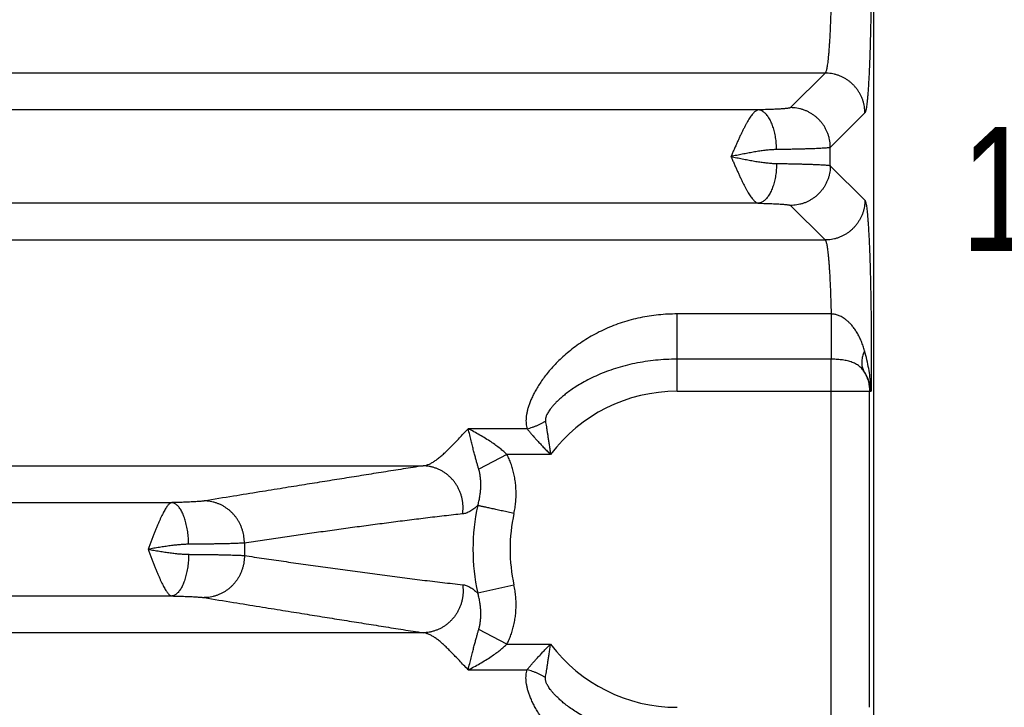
# Model space of a CAD drawing. Header units: inches. Extents: x 0 to 34, y 0 to 22.
# Tile 10 of 93: x 6.8 to 7.8, y 5.9 to 6.6. Entities that reach past the tile are written whole.
import ezdxf

# ---------------------------------------------------------------- set-up
doc = ezdxf.new("R2010")
doc.units = ezdxf.units.IN
doc.header["$LTSCALE"] = 1.87
doc.header["$MEASUREMENT"] = 0
doc.layers.get('0').update_dxf_attribs({"linetype": 'CONTINUOUS'})
doc.layers.add('DIMENSIONS', color=7, linetype='CONTINUOUS')
doc.styles.get("Standard").update_dxf_attribs({"font": 'txt', "width": 0.8})
doc.dimstyles.new('DIMSTYLE_1', dxfattribs={"dimtxt": 0.125, "dimasz": 0.18, "dimexe": 0.18, "dimexo": 0.0625, "dimgap": 0.09, "dimtad": 0, "dimtih": 1, "dimtoh": 1, "dimdec": 3, "dimzin": 4, "dimdsep": 46, "dimtxsty": 'STANDARD', "dimblk": '_FILLED', "dimblk1": '_FILLED', "dimblk2": '_FILLED', "dimcen": 0.09, "dimadec": 0, "dimazin": 0, "dimtp": 0.01, "dimtm": 0.01, "dimtfac": 1, "dimtdec": 3, "dimtofl": 0, "dimtmove": 0, "dimatfit": 3, "dimldrblk": '_FILLED', "dimfxl": 1, "dimtolj": 1, "dimtzin": 4, "dimarcsym": 0})

# ---------------------------------------------------------------- blocks, each defined once
blk = doc.blocks.new('_FILLED')
at = {"color": 0, "linetype": 'BYBLOCK'}
blk.add_solid([(0, 0), (-1, 0.1736), (-1, -0.1736)], dxfattribs=at)
blk = doc.blocks.new('*D2')
at = {"layer": 'DIMENSIONS', "color": 2, "linetype": 'CONTINUOUS'}
for p, q in [((7.62798, 9.07965), (9.32504, 9.07965)), ((9.20004, 9.07965), (9.20004, 7.76211)), ((9.20004, 5.52965), (9.20004, 7.51211)), ((7.72837, 5.52965), (9.32504, 5.52965))]:
    blk.add_line(p, q, dxfattribs=at)
at = {"layer": 'DIMENSIONS', "color": 2, "linetype": 'CONTINUOUS', "xscale": 0.18, "yscale": 0.18, "zscale": 0.18}
for p, rotation in [((9.20004, 9.07965), 90), ((9.20004, 5.52965), 270)]:
    blk.add_blockref('_FILLED', p, dxfattribs=dict(at, rotation=rotation))
at = {"layer": 'DIMENSIONS', "color": 2, "linetype": 'CONTINUOUS', "width": 0.8}
for s, p in [('[', (9.16254, 7.57461)), (']', (9.76254, 7.57461)), ('3.550', (8.53754, 7.57461)), ('90.17', (9.26254, 7.57461))]:
    blk.add_text(s, height=0.125, dxfattribs=at).set_placement(p)
blk = doc.blocks.new('*D3')
at = {"layer": 'DIMENSIONS', "color": 2, "linetype": 'CONTINUOUS'}
for p, q in [((6.21403, 7.26465), (8.57504, 7.26465)), ((8.45004, 7.26465), (8.45004, 6.56699)), ((8.45004, 5.52965), (8.45004, 6.31699)), ((7.72946, 5.52965), (8.57504, 5.52965))]:
    blk.add_line(p, q, dxfattribs=at)
at = {"layer": 'DIMENSIONS', "color": 2, "linetype": 'CONTINUOUS', "xscale": 0.18, "yscale": 0.18, "zscale": 0.18}
for p, rotation in [((8.45004, 7.26465), 90), ((8.45004, 5.52965), 270)]:
    blk.add_blockref('_FILLED', p, dxfattribs=dict(at, rotation=rotation))
at = {"layer": 'DIMENSIONS', "color": 2, "linetype": 'CONTINUOUS', "width": 0.8}
for s, p in [('[', (8.41254, 6.37949)), (']', (9.01254, 6.37949)), ('1.735', (7.78754, 6.37949)), ('44.07', (8.51254, 6.37949))]:
    blk.add_text(s, height=0.125, dxfattribs=at).set_placement(p)

msp = doc.modelspace()

# ---------------------------------------------------------------- linework, layer by layer
at = {"color": 7, "linetype": 'CONTINUOUS'}
for p, q in [((7.69998, 5.62955), (7.69998, 8.91219)), ((7.6509, 6.55856), (4.28005, 6.55856)), ((7.6509, 6.55856), (7.61616, 6.52382)), ((7.58378, 6.52161), (4.34717, 6.52161)), ((7.69086, 6.5186), (7.65612, 6.48386)), ((7.65612, 6.46544), (7.65612, 6.48386)), ((7.65612, 6.46544), (7.69086, 6.4307)), ((7.58378, 6.42769), (4.34718, 6.42769)), ((7.61616, 6.42547), (7.6509, 6.39074)), ((4.28005, 6.39074), (7.6509, 6.39074)), ((7.65691, 6.31634), (7.50198, 6.31634)), ((7.50198, 6.23857), (7.50198, 6.31634)), ((7.65696, 6.2708), (7.50198, 6.2708)), ((7.65696, 5.88849), (7.65696, 6.2708)), ((7.50198, 6.23857), (7.69707, 6.23857)), ((7.6955, 5.92073), (7.6955, 6.23857)), ((7.35113, 6.20086), (7.29195, 6.20086)), ((7.33094, 6.17497), (7.30261, 6.16029)), ((7.37483, 6.17497), (7.33094, 6.17497)), ((4.68436, 6.16356), (7.24659, 6.16356)), ((4.93696, 6.12661), (6.99399, 6.12661)), ((7.33799, 6.04362), (7.30159, 6.03563)), ((4.93696, 6.03269), (6.99399, 6.03269)), ((7.24659, 5.99574), (4.68436, 5.99574)), ((7.33094, 5.98433), (7.30261, 5.999)), ((7.33094, 5.98433), (7.37483, 5.98433)), ((7.29195, 5.95844), (7.35113, 5.95844))]:
    msp.add_line(p, q, dxfattribs=at)
for radius, start, end in [(0.15892, 90, 143.14108), (0.20516, 167.61048, 192.39033), (0.16789, 167.60969, 192.39025), (0.43504, 179.16876, 180.83124), (0.15892, 216.85891, 270)]:
    msp.add_arc((7.50198, 6.07965), radius, start, end, dxfattribs=at)
for points, knots in [([(7.69086, 6.8257), (7.69103, 6.82553), (7.69132, 6.82494), (7.69168, 6.82382), (7.69204, 6.8222), (7.6924, 6.82012), (7.69275, 6.81756), (7.69311, 6.81454), (7.69345, 6.81106), (7.69379, 6.80713), (7.69411, 6.80277), (7.69443, 6.798), (7.69473, 6.79282), (7.69502, 6.78726), (7.6953, 6.78133), (7.69556, 6.77506), (7.6958, 6.76845), (7.69603, 6.76154), (7.69624, 6.75435), (7.69644, 6.74689), (7.69661, 6.7392), (7.69677, 6.73129), (7.6969, 6.72319), (7.69702, 6.71493), (7.69711, 6.70654), (7.69719, 6.69804), (7.69724, 6.68945), (7.69727, 6.68081), (7.69728, 6.67214), (7.69727, 6.66347), (7.69724, 6.65483), (7.69719, 6.64625), (7.69711, 6.63774), (7.69702, 6.62935), (7.6969, 6.62109), (7.69677, 6.613), (7.69661, 6.60509), (7.69644, 6.59739), (7.69624, 6.58994), (7.69603, 6.58274), (7.6958, 6.57583), (7.69556, 6.56923), (7.6953, 6.56295), (7.69502, 6.55703), (7.69473, 6.55147), (7.69443, 6.54629), (7.69411, 6.54152), (7.69379, 6.53716), (7.69345, 6.53324), (7.69311, 6.52976), (7.69275, 6.52674), (7.6924, 6.52418), (7.69204, 6.52209), (7.69168, 6.52048), (7.69132, 6.51936), (7.69103, 6.51877), (7.69086, 6.5186)], [0, 0, 0, 0, 0.002368, 0.006188, 0.011535, 0.018416, 0.026815, 0.036711, 0.048078, 0.060885, 0.07509, 0.090647, 0.107505, 0.125612, 0.144908, 0.165332, 0.186822, 0.209305, 0.23271, 0.256964, 0.28199, 0.307706, 0.334032, 0.360885, 0.38818, 0.415829, 0.443745, 0.471841, 0.500025, 0.52821, 0.556306, 0.584222, 0.611871, 0.639165, 0.666018, 0.692342, 0.718056, 0.74308, 0.767332, 0.790733, 0.813213, 0.8347, 0.855122, 0.874415, 0.892519, 0.909375, 0.924929, 0.939132, 0.951937, 0.963301, 0.973195, 0.981592, 0.988471, 0.993815, 0.997633, 1, 1, 1, 1]), ([(7.6509, 6.78574), (7.65108, 6.78561), (7.6514, 6.78512), (7.65178, 6.78417), (7.65217, 6.7828), (7.65255, 6.78103), (7.65294, 6.77885), (7.65331, 6.77627), (7.65368, 6.77331), (7.65404, 6.76997), (7.65438, 6.76626), (7.65471, 6.76221), (7.65503, 6.75781), (7.65533, 6.7531), (7.65561, 6.74809), (7.65587, 6.74279), (7.65612, 6.73724), (7.65634, 6.73144), (7.65654, 6.72542), (7.65672, 6.7192), (7.65688, 6.71281), (7.65701, 6.70626), (7.65712, 6.69959), (7.65721, 6.69282), (7.65727, 6.68597), (7.65731, 6.67907), (7.65732, 6.67215), (7.65731, 6.66522), (7.65727, 6.65832), (7.65721, 6.65148), (7.65712, 6.6447), (7.65701, 6.63803), (7.65688, 6.63149), (7.65672, 6.6251), (7.65654, 6.61888), (7.65634, 6.61286), (7.65612, 6.60706), (7.65587, 6.6015), (7.65561, 6.59621), (7.65533, 6.5912), (7.65503, 6.58649), (7.65471, 6.58209), (7.65438, 6.57804), (7.65404, 6.57433), (7.65368, 6.57099), (7.65331, 6.56803), (7.65294, 6.56545), (7.65255, 6.56327), (7.65217, 6.5615), (7.65178, 6.56013), (7.6514, 6.55918), (7.65108, 6.55869), (7.6509, 6.55856)], [0, 0, 0, 0, 0.002884, 0.007364, 0.013567, 0.02152, 0.031217, 0.042634, 0.055734, 0.070474, 0.086801, 0.104657, 0.123975, 0.144685, 0.16671, 0.189969, 0.214376, 0.239839, 0.266265, 0.293556, 0.32161, 0.350323, 0.37959, 0.409301, 0.439348, 0.469618, 0.5, 0.530383, 0.560653, 0.590699, 0.62041, 0.649677, 0.67839, 0.706444, 0.733735, 0.760161, 0.785624, 0.810031, 0.83329, 0.855315, 0.876025, 0.895344, 0.913199, 0.929526, 0.944266, 0.957366, 0.968783, 0.97848, 0.986433, 0.992636, 0.997116, 1, 1, 1, 1]), ([(7.69086, 6.5186), (7.69086, 6.51965), (7.69077, 6.52174), (7.6904, 6.52485), (7.68978, 6.52793), (7.68893, 6.53095), (7.68784, 6.53389), (7.68652, 6.53674), (7.68498, 6.53948), (7.68324, 6.54209), (7.68129, 6.54455), (7.67916, 6.54686), (7.67685, 6.54899), (7.67439, 6.55094), (7.67178, 6.55268), (7.66904, 6.55422), (7.66619, 6.55554), (7.66325, 6.55663), (7.66023, 6.55748), (7.65715, 6.5581), (7.65404, 6.55847), (7.65195, 6.55856), (7.6509, 6.55856)], [0, 0, 0, 0, 0.049974, 0.099954, 0.149942, 0.199937, 0.249938, 0.299943, 0.349954, 0.399967, 0.449983, 0.5, 0.550017, 0.600033, 0.650047, 0.700057, 0.750063, 0.800063, 0.850058, 0.900046, 0.950027, 1, 1, 1, 1]), ([(7.58378, 6.52161), (7.58342, 6.52156), (7.58268, 6.52134), (7.58159, 6.52078), (7.58046, 6.51995), (7.5793, 6.51886), (7.57809, 6.51753), (7.57684, 6.51596), (7.57555, 6.51414), (7.57422, 6.51208), (7.57286, 6.50981), (7.57146, 6.50733), (7.57003, 6.50466), (7.56857, 6.5018), (7.56709, 6.49878), (7.56558, 6.49561), (7.56404, 6.49231), (7.5625, 6.48891), (7.56094, 6.48541), (7.55938, 6.48185), (7.55777, 6.47825), (7.55674, 6.47582), (7.55619, 6.47461)], [0, 0, 0, 0, 0.019299, 0.041399, 0.066343, 0.094823, 0.12725, 0.163615, 0.203838, 0.24793, 0.295793, 0.347227, 0.402041, 0.460004, 0.520849, 0.584294, 0.650012, 0.71764, 0.786795, 0.857094, 0.928164, 1, 1, 1, 1]), ([(7.61616, 6.52382), (7.61607, 6.52374), (7.61575, 6.5236), (7.61514, 6.52343), (7.61422, 6.52326), (7.61303, 6.52309), (7.61156, 6.52292), (7.60981, 6.52276), (7.6078, 6.5226), (7.60553, 6.52244), (7.60303, 6.5223), (7.60029, 6.52216), (7.59733, 6.52203), (7.59417, 6.52191), (7.59084, 6.5218), (7.58736, 6.5217), (7.58499, 6.52164), (7.58378, 6.52161)], [0, 0, 0, 0, 0.011442, 0.031116, 0.059487, 0.096608, 0.142323, 0.19638, 0.258465, 0.328283, 0.405586, 0.490109, 0.581343, 0.67866, 0.781387, 0.888785, 1, 1, 1, 1]), ([(7.60215, 6.48165), (7.60213, 6.48267), (7.60206, 6.48471), (7.60184, 6.48775), (7.60152, 6.49075), (7.6011, 6.4937), (7.60057, 6.49658), (7.59995, 6.49937), (7.59923, 6.50206), (7.59842, 6.50463), (7.59753, 6.50706), (7.59656, 6.50935), (7.59551, 6.51148), (7.59439, 6.51343), (7.59321, 6.51519), (7.59198, 6.51676), (7.5907, 6.51813), (7.58937, 6.51929), (7.58801, 6.52022), (7.58662, 6.52093), (7.58521, 6.52141), (7.58425, 6.52157), (7.58378, 6.52161)], [0, 0, 0, 0, 0.065255, 0.130249, 0.194683, 0.258262, 0.320702, 0.381729, 0.441083, 0.498524, 0.553833, 0.606821, 0.657326, 0.705227, 0.750449, 0.79297, 0.832834, 0.870162, 0.905169, 0.938173, 0.969604, 1, 1, 1, 1]), ([(7.65612, 6.48386), (7.65612, 6.48491), (7.65604, 6.487), (7.65566, 6.49011), (7.65505, 6.49319), (7.65419, 6.49621), (7.6531, 6.49915), (7.65178, 6.502), (7.65025, 6.50474), (7.6485, 6.50735), (7.64655, 6.50982), (7.64442, 6.51212), (7.64212, 6.51425), (7.63965, 6.5162), (7.63704, 6.51795), (7.6343, 6.51948), (7.63145, 6.5208), (7.62851, 6.52189), (7.62549, 6.52275), (7.62241, 6.52336), (7.6193, 6.52374), (7.61721, 6.52382), (7.61616, 6.52382)], [0, 0, 0, 0, 0.049974, 0.099955, 0.149943, 0.199937, 0.249938, 0.299944, 0.349954, 0.399968, 0.449984, 0.500001, 0.550018, 0.600034, 0.650048, 0.700058, 0.750064, 0.800064, 0.850059, 0.900046, 0.950027, 1, 1, 1, 1]), ([(7.60215, 6.48165), (7.60081, 6.48163), (7.598, 6.48152), (7.59362, 6.48116), (7.5889, 6.48061), (7.58388, 6.4799), (7.57862, 6.47903), (7.57318, 6.47804), (7.5676, 6.47696), (7.56193, 6.47582), (7.55812, 6.47504), (7.5562, 6.47465)], [0, 0, 0, 0, 0.086298, 0.181021, 0.283465, 0.392783, 0.507657, 0.626909, 0.749452, 0.874072, 1, 1, 1, 1]), ([(7.65612, 6.48386), (7.65599, 6.48378), (7.65554, 6.48367), (7.65471, 6.48351), (7.65349, 6.48336), (7.6519, 6.48321), (7.64995, 6.48306), (7.64765, 6.48291), (7.64499, 6.48277), (7.642, 6.48263), (7.63869, 6.48249), (7.63505, 6.48236), (7.63112, 6.48224), (7.6269, 6.48212), (7.62241, 6.48201), (7.61766, 6.48191), (7.61268, 6.48181), (7.60748, 6.48173), (7.60395, 6.48167), (7.60215, 6.48165)], [0, 0, 0, 0, 0.009021, 0.024837, 0.047516, 0.077002, 0.113197, 0.155971, 0.205168, 0.260611, 0.322099, 0.389405, 0.462285, 0.540469, 0.623664, 0.711555, 0.803811, 0.900082, 1, 1, 1, 1]), ([(7.55619, 6.47461), (7.55673, 6.47341), (7.55781, 6.47102), (7.55939, 6.46742), (7.56096, 6.46386), (7.56251, 6.46037), (7.56405, 6.45697), (7.56559, 6.45368), (7.56709, 6.45051), (7.56858, 6.44749), (7.57003, 6.44464), (7.57146, 6.44196), (7.57286, 6.43948), (7.57422, 6.43721), (7.57555, 6.43516), (7.57683, 6.43334), (7.57809, 6.43177), (7.5793, 6.43044), (7.58045, 6.42935), (7.58159, 6.42852), (7.58268, 6.42796), (7.58342, 6.42774), (7.58378, 6.42769)], [0, 0, 0, 0, 0.071279, 0.142489, 0.212833, 0.281969, 0.34956, 0.415257, 0.478715, 0.539596, 0.597602, 0.652457, 0.703929, 0.751807, 0.795913, 0.836168, 0.872565, 0.90495, 0.933483, 0.958606, 0.980688, 1, 1, 1, 1]), ([(7.5562, 6.47465), (7.55812, 6.47426), (7.56193, 6.47348), (7.5676, 6.47234), (7.57318, 6.47126), (7.57862, 6.47027), (7.58387, 6.4694), (7.58889, 6.46868), (7.59361, 6.46814), (7.598, 6.46778), (7.60081, 6.46767), (7.60215, 6.46765)], [0, 0, 0, 0, 0.125904, 0.25058, 0.373053, 0.492281, 0.607139, 0.716415, 0.818846, 0.913608, 1, 1, 1, 1]), ([(7.60215, 6.46765), (7.60213, 6.46663), (7.60206, 6.46459), (7.60184, 6.46155), (7.60152, 6.45855), (7.6011, 6.4556), (7.60057, 6.45272), (7.59995, 6.44993), (7.59923, 6.44724), (7.59842, 6.44467), (7.59753, 6.44224), (7.59656, 6.43995), (7.59551, 6.43782), (7.59439, 6.43587), (7.59321, 6.43411), (7.59198, 6.43253), (7.5907, 6.43117), (7.58937, 6.43001), (7.58801, 6.42908), (7.58662, 6.42837), (7.58521, 6.42789), (7.58425, 6.42773), (7.58378, 6.42769)], [0, 0, 0, 0, 0.065255, 0.130249, 0.194683, 0.258262, 0.320702, 0.381729, 0.441083, 0.498524, 0.553833, 0.606821, 0.657325, 0.705227, 0.750449, 0.79297, 0.832834, 0.870162, 0.905169, 0.938172, 0.969604, 1, 1, 1, 1]), ([(7.60215, 6.46765), (7.60395, 6.46762), (7.60748, 6.46757), (7.61268, 6.46749), (7.61766, 6.46739), (7.62241, 6.46729), (7.6269, 6.46718), (7.63112, 6.46706), (7.63505, 6.46694), (7.63869, 6.46681), (7.642, 6.46667), (7.64499, 6.46653), (7.64765, 6.46639), (7.64995, 6.46624), (7.6519, 6.46609), (7.65349, 6.46594), (7.65471, 6.46579), (7.65554, 6.46563), (7.65599, 6.46552), (7.65612, 6.46544)], [0, 0, 0, 0, 0.099918, 0.196189, 0.288445, 0.376335, 0.45953, 0.537714, 0.610594, 0.6779, 0.739388, 0.794831, 0.844029, 0.886802, 0.922997, 0.952484, 0.975163, 0.990979, 1, 1, 1, 1]), ([(7.65612, 6.46544), (7.65612, 6.46439), (7.65604, 6.4623), (7.65566, 6.45918), (7.65505, 6.45611), (7.65419, 6.45309), (7.6531, 6.45014), (7.65178, 6.44729), (7.65025, 6.44456), (7.6485, 6.44195), (7.64655, 6.43948), (7.64442, 6.43718), (7.64212, 6.43504), (7.63965, 6.4331), (7.63704, 6.43135), (7.6343, 6.42982), (7.63145, 6.4285), (7.62851, 6.42741), (7.62549, 6.42655), (7.62241, 6.42594), (7.6193, 6.42556), (7.61721, 6.42548), (7.61616, 6.42547)], [0, 0, 0, 0, 0.049974, 0.099955, 0.149943, 0.199937, 0.249938, 0.299944, 0.349954, 0.399968, 0.449984, 0.500001, 0.550018, 0.600034, 0.650048, 0.700058, 0.750064, 0.800064, 0.850059, 0.900046, 0.950027, 1, 1, 1, 1]), ([(7.58378, 6.42769), (7.58498, 6.42766), (7.58735, 6.4276), (7.59084, 6.4275), (7.59417, 6.42739), (7.59733, 6.42727), (7.60029, 6.42714), (7.60303, 6.427), (7.60553, 6.42686), (7.6078, 6.4267), (7.60981, 6.42654), (7.61156, 6.42638), (7.61303, 6.42621), (7.61422, 6.42604), (7.61514, 6.42587), (7.61575, 6.4257), (7.61607, 6.42556), (7.61616, 6.42547)], [0, 0, 0, 0, 0.111261, 0.218654, 0.321378, 0.418692, 0.509924, 0.594443, 0.67174, 0.741552, 0.803633, 0.857686, 0.903398, 0.940518, 0.968886, 0.988559, 1, 1, 1, 1]), ([(7.69086, 6.4307), (7.69086, 6.42965), (7.69077, 6.42756), (7.6904, 6.42445), (7.68978, 6.42137), (7.68893, 6.41835), (7.68784, 6.41541), (7.68652, 6.41256), (7.68498, 6.40982), (7.68324, 6.40721), (7.68129, 6.40474), (7.67916, 6.40244), (7.67685, 6.40031), (7.67439, 6.39836), (7.67178, 6.39662), (7.66904, 6.39508), (7.66619, 6.39376), (7.66325, 6.39267), (7.66023, 6.39182), (7.65715, 6.3912), (7.65404, 6.39082), (7.65195, 6.39074), (7.6509, 6.39074)], [0, 0, 0, 0, 0.049974, 0.099954, 0.149942, 0.199937, 0.249938, 0.299943, 0.349954, 0.399967, 0.449983, 0.5, 0.550017, 0.600033, 0.650047, 0.700057, 0.750063, 0.800063, 0.850058, 0.900046, 0.950027, 1, 1, 1, 1]), ([(7.69086, 6.4307), (7.69103, 6.43053), (7.69131, 6.42997), (7.69166, 6.42889), (7.69201, 6.42735), (7.69236, 6.42534), (7.69271, 6.42286), (7.69306, 6.41993), (7.6934, 6.41656), (7.69374, 6.41275), (7.69406, 6.40852), (7.69437, 6.40389), (7.69467, 6.39886), (7.69496, 6.39346), (7.69524, 6.38769), (7.6955, 6.38158), (7.69574, 6.37514), (7.69597, 6.3684), (7.69619, 6.36137), (7.69638, 6.35408), (7.69656, 6.34655), (7.69672, 6.33882), (7.69686, 6.33089), (7.69698, 6.3228), (7.69708, 6.31457), (7.69716, 6.30621), (7.69722, 6.29775), (7.69726, 6.28923), (7.69728, 6.28067), (7.69728, 6.27212), (7.69726, 6.26361), (7.69721, 6.25516), (7.69715, 6.24682), (7.6971, 6.2413), (7.69707, 6.23857)], [0, 0, 0, 0, 0.003651, 0.009514, 0.017723, 0.02832, 0.041301, 0.056641, 0.074287, 0.094174, 0.116225, 0.140367, 0.166539, 0.194672, 0.224688, 0.256499, 0.290006, 0.325095, 0.361653, 0.399565, 0.438705, 0.478942, 0.520148, 0.562214, 0.605031, 0.648488, 0.692465, 0.736794, 0.781293, 0.825779, 0.870068, 0.913981, 0.957346, 1, 1, 1, 1]), ([(7.6509, 6.39074), (7.65107, 6.39061), (7.65138, 6.39016), (7.65174, 6.38926), (7.65212, 6.38798), (7.65249, 6.38633), (7.65286, 6.3843), (7.65323, 6.38191), (7.65358, 6.37915), (7.65393, 6.37604), (7.65426, 6.37259), (7.65459, 6.3688), (7.65489, 6.36471), (7.65519, 6.36031), (7.65547, 6.35562), (7.65573, 6.35066), (7.65598, 6.34545), (7.6562, 6.34001), (7.65641, 6.33435), (7.6566, 6.3285), (7.65677, 6.32248), (7.65686, 6.3184), (7.65691, 6.31634)], [0, 0, 0, 0, 0.008371, 0.02122, 0.038914, 0.061542, 0.089086, 0.121479, 0.158633, 0.200441, 0.246776, 0.297492, 0.352415, 0.411353, 0.474096, 0.540429, 0.610122, 0.682931, 0.758597, 0.836851, 0.917414, 1, 1, 1, 1]), ([(7.50198, 6.31634), (7.49888, 6.31634), (7.49266, 6.31618), (7.48336, 6.31547), (7.47408, 6.31428), (7.46489, 6.3126), (7.45581, 6.31045), (7.4469, 6.30782), (7.4382, 6.30473), (7.42976, 6.3012), (7.42164, 6.29726), (7.41388, 6.29296), (7.40654, 6.28836), (7.39964, 6.28352), (7.39323, 6.2785), (7.38731, 6.27336), (7.38188, 6.26818), (7.37696, 6.263), (7.37252, 6.25789), (7.36856, 6.25285), (7.36503, 6.24796), (7.36196, 6.24321), (7.35929, 6.23865), (7.357, 6.23428), (7.3551, 6.2301), (7.35351, 6.22613), (7.35226, 6.22236), (7.35131, 6.21877), (7.35062, 6.21537), (7.35022, 6.21213), (7.35007, 6.20907), (7.35017, 6.20617), (7.35051, 6.20344), (7.35089, 6.2017), (7.35113, 6.20086)], [0, 0, 0, 0, 0.044374, 0.088916, 0.133532, 0.178135, 0.222644, 0.266976, 0.311037, 0.354713, 0.397827, 0.440184, 0.48158, 0.521816, 0.560716, 0.598127, 0.633927, 0.668026, 0.700368, 0.730917, 0.759668, 0.786627, 0.811832, 0.83533, 0.857192, 0.877525, 0.89644, 0.914079, 0.93059, 0.946092, 0.960698, 0.974485, 0.987557, 1, 1, 1, 1]), ([(7.69058, 6.27923), (7.69013, 6.28084), (7.68914, 6.28403), (7.6874, 6.28867), (7.6854, 6.2931), (7.68318, 6.29721), (7.68081, 6.30092), (7.67837, 6.30415), (7.67592, 6.30689), (7.67354, 6.30916), (7.67126, 6.31099), (7.66911, 6.31246), (7.66708, 6.31362), (7.66518, 6.31451), (7.66338, 6.3152), (7.66167, 6.3157), (7.66003, 6.31605), (7.65845, 6.31626), (7.65741, 6.31633), (7.65691, 6.31634)], [0, 0, 0, 0, 0.094007, 0.187476, 0.278884, 0.3669, 0.449783, 0.5259, 0.594669, 0.656081, 0.710595, 0.759114, 0.802481, 0.841542, 0.877248, 0.910523, 0.941798, 0.971469, 1, 1, 1, 1]), ([(7.65691, 6.31634), (7.65691, 6.31538), (7.65691, 6.31342), (7.65691, 6.31047), (7.65692, 6.30747), (7.65692, 6.30444), (7.65692, 6.30141), (7.65692, 6.29838), (7.65693, 6.29538), (7.65693, 6.29243), (7.65693, 6.28955), (7.65694, 6.28675), (7.65694, 6.28405), (7.65694, 6.28147), (7.65694, 6.27902), (7.65695, 6.27673), (7.65695, 6.27459), (7.65695, 6.27264), (7.65696, 6.27139), (7.65696, 6.2708)], [0, 0, 0, 0, 0.063576, 0.12858, 0.194601, 0.261228, 0.328048, 0.394645, 0.460603, 0.525513, 0.588972, 0.650583, 0.709965, 0.766748, 0.820579, 0.871122, 0.918064, 0.961113, 1, 1, 1, 1]), ([(7.69058, 6.27923), (7.69023, 6.27849), (7.6896, 6.27702), (7.68882, 6.27478), (7.68824, 6.27256), (7.68785, 6.27038), (7.68767, 6.26825), (7.68769, 6.26618), (7.68791, 6.26418), (7.68833, 6.26226), (7.68896, 6.26044), (7.68951, 6.25929), (7.68981, 6.25874)], [0, 0, 0, 0, 0.11504, 0.226347, 0.333898, 0.437762, 0.538104, 0.635191, 0.729399, 0.821206, 0.911189, 1, 1, 1, 1]), ([(7.69707, 6.23857), (7.69703, 6.24087), (7.69681, 6.24574), (7.69604, 6.25337), (7.69476, 6.2616), (7.69296, 6.27031), (7.69143, 6.27622), (7.69058, 6.27923)], [0, 0, 0, 0, 0.167625, 0.353903, 0.556483, 0.7728, 1, 1, 1, 1]), ([(7.50198, 6.2708), (7.49838, 6.2708), (7.49121, 6.27062), (7.48052, 6.26982), (7.47, 6.26849), (7.45972, 6.26666), (7.44975, 6.26435), (7.44016, 6.26159), (7.43103, 6.25844), (7.4224, 6.25494), (7.4144, 6.25119), (7.40718, 6.24733), (7.40085, 6.24352), (7.39542, 6.23989), (7.39081, 6.23649), (7.38687, 6.23331), (7.38353, 6.23037), (7.38069, 6.22764), (7.37828, 6.22513), (7.37627, 6.22282), (7.37459, 6.2207), (7.37321, 6.21876), (7.37209, 6.21699), (7.37122, 6.21538), (7.37055, 6.21393), (7.37008, 6.21263), (7.36977, 6.21147), (7.36961, 6.21043), (7.36957, 6.20951), (7.36962, 6.20894), (7.36967, 6.20867)], [0, 0, 0, 0, 0.069915, 0.139431, 0.208224, 0.275984, 0.342396, 0.40713, 0.469811, 0.530183, 0.587954, 0.641511, 0.689431, 0.731432, 0.768367, 0.800922, 0.829644, 0.855004, 0.87741, 0.89719, 0.914633, 0.929978, 0.943447, 0.955238, 0.965522, 0.974445, 0.982167, 0.98887, 0.994749, 1, 1, 1, 1]), ([(7.68981, 6.25874), (7.68941, 6.25935), (7.68854, 6.26054), (7.68705, 6.26219), (7.68537, 6.26369), (7.6835, 6.26504), (7.68147, 6.26623), (7.6793, 6.26725), (7.67701, 6.26811), (7.67463, 6.26883), (7.67218, 6.26941), (7.66968, 6.26987), (7.66716, 6.27023), (7.66461, 6.2705), (7.66206, 6.27068), (7.6595, 6.27078), (7.6578, 6.2708), (7.65696, 6.2708)], [0, 0, 0, 0, 0.059973, 0.120768, 0.182576, 0.245584, 0.309921, 0.375647, 0.442693, 0.510874, 0.579947, 0.649648, 0.719724, 0.789964, 0.860189, 0.930248, 1, 1, 1, 1]), ([(7.69707, 6.23857), (7.69697, 6.23993), (7.69663, 6.2427), (7.69566, 6.24684), (7.69421, 6.25095), (7.69227, 6.25496), (7.69068, 6.25751), (7.68981, 6.25874)], [0, 0, 0, 0, 0.189316, 0.385019, 0.58596, 0.791225, 1, 1, 1, 1]), ([(7.68981, 6.25874), (7.69027, 6.25799), (7.69115, 6.25645), (7.69229, 6.25405), (7.69327, 6.25159), (7.69408, 6.24906), (7.69471, 6.24648), (7.69517, 6.24386), (7.69544, 6.24122), (7.6955, 6.23945), (7.6955, 6.23857)], [0, 0, 0, 0, 0.12499, 0.249981, 0.374975, 0.499973, 0.624976, 0.749983, 0.874991, 1, 1, 1, 1]), ([(7.35113, 6.20086), (7.35206, 6.20107), (7.35392, 6.20155), (7.35667, 6.20241), (7.3594, 6.20341), (7.36207, 6.20454), (7.36469, 6.20579), (7.36722, 6.20716), (7.36886, 6.20816), (7.36967, 6.20867)], [0, 0, 0, 0, 0.141684, 0.284547, 0.428123, 0.571935, 0.715501, 0.858345, 1, 1, 1, 1]), ([(7.36967, 6.20867), (7.36981, 6.20776), (7.37012, 6.20585), (7.3706, 6.20287), (7.37111, 6.19965), (7.37166, 6.19618), (7.37223, 6.19245), (7.37284, 6.18846), (7.37348, 6.1842), (7.37414, 6.17968), (7.3746, 6.17657), (7.37482, 6.17497)], [0, 0, 0, 0, 0.081502, 0.16995, 0.2656, 0.368674, 0.479317, 0.597601, 0.723687, 0.857782, 1, 1, 1, 1]), ([(7.24659, 6.16356), (7.24752, 6.16367), (7.24942, 6.16404), (7.25228, 6.16504), (7.25523, 6.16646), (7.25827, 6.16832), (7.26141, 6.17059), (7.26467, 6.17325), (7.26806, 6.1763), (7.27159, 6.17969), (7.27528, 6.18342), (7.27915, 6.18744), (7.28321, 6.19172), (7.28749, 6.19623), (7.29043, 6.1993), (7.29195, 6.20086)], [0, 0, 0, 0, 0.046804, 0.097175, 0.151831, 0.211364, 0.276269, 0.346832, 0.423175, 0.505362, 0.593358, 0.687032, 0.786213, 0.89064, 1, 1, 1, 1]), ([(7.30261, 6.16029), (7.30232, 6.1613), (7.3017, 6.16343), (7.30073, 6.16677), (7.2997, 6.17045), (7.29859, 6.17449), (7.29743, 6.17891), (7.29621, 6.18375), (7.2949, 6.18903), (7.29351, 6.19479), (7.29249, 6.19878), (7.29195, 6.20086)], [0, 0, 0, 0, 0.075122, 0.15801, 0.249015, 0.348709, 0.457424, 0.575984, 0.705389, 0.846539, 1, 1, 1, 1]), ([(7.33094, 6.17497), (7.3299, 6.17598), (7.32765, 6.17804), (7.32394, 6.18112), (7.31968, 6.18435), (7.31484, 6.18772), (7.30944, 6.19117), (7.30367, 6.19459), (7.2978, 6.19784), (7.29387, 6.19989), (7.29195, 6.20086)], [0, 0, 0, 0, 0.09248, 0.194641, 0.308001, 0.433928, 0.571519, 0.716899, 0.862428, 1, 1, 1, 1]), ([(7.35113, 6.20086), (7.35176, 6.20011), (7.35309, 6.19856), (7.35516, 6.19613), (7.35743, 6.19354), (7.35988, 6.19078), (7.36251, 6.18787), (7.36532, 6.18481), (7.36831, 6.18162), (7.3715, 6.17833), (7.37369, 6.1761), (7.37482, 6.17497)], [0, 0, 0, 0, 0.083652, 0.174561, 0.272669, 0.377817, 0.489764, 0.608202, 0.732892, 0.863598, 1, 1, 1, 1]), ([(7.33799, 6.11567), (7.33841, 6.11758), (7.33913, 6.12142), (7.33984, 6.12721), (7.34019, 6.13301), (7.34018, 6.13877), (7.33981, 6.14446), (7.3391, 6.15004), (7.33805, 6.15548), (7.33669, 6.16073), (7.33504, 6.16575), (7.33314, 6.1705), (7.33169, 6.17352), (7.33094, 6.17497)], [0, 0, 0, 0, 0.096183, 0.192065, 0.287421, 0.382033, 0.475693, 0.568196, 0.659261, 0.74843, 0.835237, 0.919232, 1, 1, 1, 1]), ([(7.24659, 6.16356), (7.23995, 6.16252), (7.22668, 6.16044), (7.20683, 6.1573), (7.18708, 6.15415), (7.16739, 6.15101), (7.14751, 6.14782), (7.12694, 6.14452), (7.10508, 6.14099), (7.08128, 6.13714), (7.05492, 6.13287), (7.03642, 6.12987), (7.02664, 6.12828)], [0, 0, 0, 0, 0.090598, 0.18086, 0.270653, 0.35986, 0.449365, 0.541895, 0.640351, 0.747618, 0.866553, 1, 1, 1, 1]), ([(7.2864, 6.11526), (7.28655, 6.11633), (7.28678, 6.11849), (7.28687, 6.12174), (7.28672, 6.125), (7.28632, 6.12824), (7.28568, 6.13144), (7.28481, 6.13458), (7.2837, 6.13764), (7.28236, 6.14061), (7.28081, 6.14346), (7.27905, 6.14618), (7.27709, 6.14876), (7.27494, 6.15116), (7.27262, 6.15339), (7.27015, 6.15543), (7.26753, 6.15727), (7.26478, 6.15888), (7.26192, 6.16028), (7.25897, 6.16143), (7.25594, 6.16235), (7.25286, 6.16302), (7.24974, 6.16344), (7.24764, 6.16355), (7.24659, 6.16356)], [0, 0, 0, 0, 0.045971, 0.092001, 0.138071, 0.18416, 0.230249, 0.276315, 0.322339, 0.368303, 0.414187, 0.459977, 0.505659, 0.551221, 0.596656, 0.641957, 0.687123, 0.732155, 0.777058, 0.821839, 0.866509, 0.911081, 0.955572, 1, 1, 1, 1]), ([(7.30159, 6.12367), (7.30202, 6.12507), (7.3028, 6.12795), (7.3037, 6.13236), (7.30433, 6.13685), (7.30466, 6.14134), (7.30472, 6.1457), (7.30451, 6.14986), (7.30407, 6.15371), (7.30344, 6.15716), (7.3029, 6.15931), (7.30261, 6.16029)], [0, 0, 0, 0, 0.11852, 0.240498, 0.363539, 0.485383, 0.603745, 0.716414, 0.821432, 0.916704, 1, 1, 1, 1]), ([(7.02664, 6.12828), (7.02625, 6.12822), (7.0254, 6.1281), (7.02398, 6.12794), (7.02231, 6.12778), (7.02039, 6.12763), (7.01822, 6.12748), (7.01583, 6.12734), (7.01322, 6.12721), (7.01042, 6.12709), (7.00742, 6.12697), (7.00426, 6.12687), (7.00095, 6.12677), (6.99751, 6.12668), (6.99518, 6.12663), (6.99399, 6.12661)], [0, 0, 0, 0, 0.035714, 0.07932, 0.130743, 0.1898, 0.256192, 0.329579, 0.409575, 0.495713, 0.587493, 0.684399, 0.785861, 0.891263, 1, 1, 1, 1]), ([(7.06698, 6.08596), (7.06698, 6.087), (7.06691, 6.08909), (7.06658, 6.0922), (7.06603, 6.09528), (7.06525, 6.09832), (7.06426, 6.10128), (7.06305, 6.10417), (7.06165, 6.10695), (7.06004, 6.10962), (7.05825, 6.11217), (7.05628, 6.11456), (7.05415, 6.1168), (7.05185, 6.11888), (7.04942, 6.12076), (7.04686, 6.12246), (7.04419, 6.12396), (7.04142, 6.12524), (7.03856, 6.12631), (7.03564, 6.12716), (7.03267, 6.12778), (7.02966, 6.12816), (7.02765, 6.12827), (7.02664, 6.12828)], [0, 0, 0, 0, 0.048255, 0.096534, 0.144818, 0.193087, 0.241325, 0.289514, 0.337635, 0.385676, 0.433621, 0.48146, 0.529184, 0.576786, 0.624262, 0.671612, 0.718836, 0.76594, 0.812932, 0.85982, 0.906617, 0.953339, 1, 1, 1, 1]), ([(6.99399, 6.12661), (6.99369, 6.12656), (6.99303, 6.12633), (6.99208, 6.12576), (6.99109, 6.12493), (6.99009, 6.12384), (6.98904, 6.12249), (6.98796, 6.12091), (6.98684, 6.11909), (6.9857, 6.11703), (6.98453, 6.11475), (6.98333, 6.11227), (6.9821, 6.10959), (6.98086, 6.10674), (6.97959, 6.10372), (6.9783, 6.10056), (6.977, 6.09727), (6.97568, 6.09387), (6.97436, 6.09039), (6.97303, 6.08684), (6.97167, 6.08326), (6.9708, 6.08085), (6.97034, 6.07964)], [0, 0, 0, 0, 0.017631, 0.038257, 0.062205, 0.089828, 0.121557, 0.157528, 0.197574, 0.241646, 0.28963, 0.341327, 0.396511, 0.454936, 0.516314, 0.580344, 0.646679, 0.714952, 0.784786, 0.855812, 0.927653, 1, 1, 1, 1]), ([(7.01094, 6.08471), (7.01093, 6.08577), (7.01086, 6.0879), (7.01067, 6.09109), (7.01037, 6.09423), (7.00999, 6.09732), (7.0095, 6.10033), (7.00893, 6.10326), (7.00827, 6.10608), (7.00753, 6.10877), (7.0067, 6.11132), (7.00581, 6.11372), (7.00484, 6.11595), (7.00381, 6.118), (7.00272, 6.11985), (7.00158, 6.1215), (7.0004, 6.12294), (6.99917, 6.12415), (6.99792, 6.12514), (6.99663, 6.12589), (6.99533, 6.12639), (6.99443, 6.12657), (6.99399, 6.12661)], [0, 0, 0, 0, 0.066925, 0.133574, 0.199618, 0.264736, 0.328617, 0.390958, 0.451472, 0.509892, 0.565971, 0.61949, 0.670261, 0.718133, 0.763004, 0.804825, 0.843617, 0.879487, 0.912647, 0.943438, 0.972345, 1, 1, 1, 1]), ([(7.30159, 6.12367), (7.30093, 6.12306), (7.29963, 6.12191), (7.29766, 6.12033), (7.29572, 6.11896), (7.29382, 6.11779), (7.29195, 6.11683), (7.29011, 6.11608), (7.28826, 6.11554), (7.28702, 6.11532), (7.2864, 6.11526)], [0, 0, 0, 0, 0.152253, 0.29543, 0.429719, 0.555577, 0.673862, 0.786193, 0.894302, 1, 1, 1, 1]), ([(7.33799, 6.11567), (7.33703, 6.11589), (7.3351, 6.11631), (7.33222, 6.11694), (7.32938, 6.11757), (7.32659, 6.11818), (7.32387, 6.11878), (7.32123, 6.11936), (7.31869, 6.11992), (7.31626, 6.12045), (7.31397, 6.12095), (7.31181, 6.12143), (7.30981, 6.12187), (7.30798, 6.12227), (7.30633, 6.12263), (7.30486, 6.12295), (7.30359, 6.12323), (7.30252, 6.12347), (7.30188, 6.12361), (7.30159, 6.12367)], [0, 0, 0, 0, 0.079638, 0.158805, 0.237029, 0.313849, 0.388808, 0.461463, 0.531383, 0.598153, 0.661379, 0.720686, 0.775722, 0.82616, 0.871704, 0.912084, 0.947058, 0.97642, 1, 1, 1, 1]), ([(7.2864, 6.11526), (7.28019, 6.11458), (7.26777, 6.11319), (7.24918, 6.11098), (7.23065, 6.10869), (7.21224, 6.10633), (7.19394, 6.10393), (7.17571, 6.10147), (7.1575, 6.09896), (7.13933, 6.09642), (7.1212, 6.09385), (7.10313, 6.09125), (7.08506, 6.08862), (7.07301, 6.08685), (7.06698, 6.08596)], [0, 0, 0, 0, 0.08466, 0.16933, 0.253747, 0.337643, 0.420888, 0.503872, 0.586945, 0.669916, 0.752563, 0.834999, 0.917415, 1, 1, 1, 1]), ([(7.01094, 6.08471), (7.00956, 6.0847), (7.00667, 6.08461), (7.00216, 6.0843), (6.99733, 6.08381), (6.99224, 6.08318), (6.98694, 6.08242), (6.98149, 6.08156), (6.97594, 6.08062), (6.97221, 6.07998), (6.97033, 6.07965)], [0, 0, 0, 0, 0.101182, 0.211809, 0.330755, 0.456624, 0.587727, 0.722805, 0.860509, 1, 1, 1, 1]), ([(6.97033, 6.07965), (6.97221, 6.07932), (6.97594, 6.07868), (6.98149, 6.07774), (6.98694, 6.07688), (6.99224, 6.07612), (6.99733, 6.07549), (7.00216, 6.075), (7.00667, 6.07469), (7.00956, 6.0746), (7.01094, 6.07459)], [0, 0, 0, 0, 0.139409, 0.277107, 0.412224, 0.543386, 0.669313, 0.788304, 0.898921, 1, 1, 1, 1]), ([(6.97034, 6.07964), (6.9708, 6.07844), (6.97167, 6.07602), (6.97304, 6.07244), (6.97437, 6.06889), (6.97568, 6.06541), (6.977, 6.06202), (6.97831, 6.05873), (6.9796, 6.05557), (6.98086, 6.05255), (6.98211, 6.0497), (6.98333, 6.04702), (6.98453, 6.04454), (6.9857, 6.04227), (6.98685, 6.04021), (6.98796, 6.03838), (6.98904, 6.0368), (6.99009, 6.03546), (6.99109, 6.03437), (6.99207, 6.03353), (6.99303, 6.03297), (6.99368, 6.03274), (6.99399, 6.03269)], [0, 0, 0, 0, 0.072324, 0.144225, 0.215273, 0.285108, 0.353371, 0.419696, 0.483722, 0.545099, 0.603522, 0.658703, 0.710391, 0.758373, 0.802439, 0.842462, 0.878421, 0.910212, 0.937813, 0.961623, 0.982352, 1, 1, 1, 1]), ([(7.06698, 6.08596), (7.06641, 6.08591), (7.06516, 6.08583), (7.06312, 6.08571), (7.06074, 6.0856), (7.05805, 6.0855), (7.05505, 6.08539), (7.05175, 6.0853), (7.04817, 6.08521), (7.04431, 6.08512), (7.04019, 6.08504), (7.03582, 6.08497), (7.03123, 6.0849), (7.02642, 6.08484), (7.02142, 6.08479), (7.01623, 6.08474), (7.01272, 6.08472), (7.01094, 6.08471)], [0, 0, 0, 0, 0.03059, 0.067158, 0.109572, 0.157674, 0.211293, 0.270237, 0.334297, 0.403245, 0.476833, 0.554798, 0.636858, 0.722721, 0.812081, 0.904618, 1, 1, 1, 1]), ([(7.01094, 6.07459), (7.01093, 6.07352), (7.01086, 6.07139), (7.01067, 6.06821), (7.01037, 6.06507), (7.00999, 6.06198), (7.0095, 6.05896), (7.00893, 6.05604), (7.00827, 6.05322), (7.00753, 6.05053), (7.0067, 6.04797), (7.00581, 6.04558), (7.00484, 6.04335), (7.00381, 6.0413), (7.00272, 6.03945), (7.00158, 6.0378), (7.0004, 6.03636), (6.99917, 6.03515), (6.99792, 6.03416), (6.99663, 6.03341), (6.99533, 6.0329), (6.99443, 6.03273), (6.99399, 6.03269)], [0, 0, 0, 0, 0.066926, 0.133575, 0.19962, 0.264739, 0.32862, 0.390962, 0.451476, 0.509897, 0.565976, 0.619494, 0.670264, 0.718137, 0.763007, 0.804827, 0.843619, 0.879488, 0.912648, 0.943438, 0.972345, 1, 1, 1, 1]), ([(7.01094, 6.07459), (7.01272, 6.07458), (7.01623, 6.07456), (7.02142, 6.07451), (7.02642, 6.07446), (7.03123, 6.0744), (7.03582, 6.07433), (7.04019, 6.07426), (7.04431, 6.07418), (7.04817, 6.07409), (7.05175, 6.074), (7.05505, 6.0739), (7.05805, 6.0738), (7.06074, 6.0737), (7.06312, 6.07359), (7.06516, 6.07347), (7.06641, 6.07338), (7.06698, 6.07334)], [0, 0, 0, 0, 0.095382, 0.18792, 0.27728, 0.363143, 0.445203, 0.523167, 0.596755, 0.665703, 0.729763, 0.788707, 0.842326, 0.890428, 0.932842, 0.96941, 1, 1, 1, 1]), ([(7.06698, 6.07334), (7.06698, 6.0723), (7.06691, 6.07021), (7.06658, 6.0671), (7.06603, 6.06401), (7.06525, 6.06098), (7.06426, 6.05801), (7.06306, 6.05513), (7.06165, 6.05234), (7.06004, 6.04967), (7.05825, 6.04713), (7.05628, 6.04473), (7.05415, 6.04249), (7.05186, 6.04042), (7.04942, 6.03853), (7.04686, 6.03684), (7.04419, 6.03534), (7.04142, 6.03405), (7.03856, 6.03298), (7.03564, 6.03214), (7.03267, 6.03152), (7.02966, 6.03113), (7.02765, 6.03103), (7.02664, 6.03102)], [0, 0, 0, 0, 0.048256, 0.096535, 0.144819, 0.193089, 0.241328, 0.289516, 0.337638, 0.385679, 0.433624, 0.481464, 0.529188, 0.576789, 0.624266, 0.671615, 0.718839, 0.765943, 0.812934, 0.859822, 0.906619, 0.953339, 1, 1, 1, 1]), ([(7.06698, 6.07334), (7.07356, 6.07237), (7.0867, 6.07044), (7.10642, 6.06757), (7.12616, 6.06474), (7.14595, 6.06194), (7.16581, 6.05918), (7.1857, 6.05648), (7.20564, 6.05382), (7.22568, 6.05123), (7.24584, 6.04872), (7.2661, 6.0463), (7.27963, 6.04478), (7.2864, 6.04404)], [0, 0, 0, 0, 0.090107, 0.180021, 0.270002, 0.360309, 0.450965, 0.541613, 0.632313, 0.723578, 0.815464, 0.907697, 1, 1, 1, 1]), ([(7.2864, 6.04404), (7.28655, 6.04297), (7.28678, 6.04081), (7.28687, 6.03755), (7.28672, 6.0343), (7.28632, 6.03106), (7.28568, 6.02786), (7.28481, 6.02472), (7.2837, 6.02166), (7.28236, 6.01869), (7.28081, 6.01584), (7.27905, 6.01312), (7.27709, 6.01054), (7.27494, 6.00813), (7.27262, 6.0059), (7.27015, 6.00387), (7.26753, 6.00203), (7.26478, 6.00041), (7.26192, 5.99902), (7.25897, 5.99786), (7.25594, 5.99695), (7.25286, 5.99628), (7.24974, 5.99586), (7.24764, 5.99575), (7.24659, 5.99574)], [0, 0, 0, 0, 0.04597, 0.092, 0.138069, 0.184157, 0.230245, 0.276311, 0.322334, 0.368297, 0.414182, 0.459971, 0.505653, 0.551215, 0.59665, 0.641951, 0.687117, 0.73215, 0.777053, 0.821835, 0.866506, 0.911079, 0.955571, 1, 1, 1, 1]), ([(7.2864, 6.04404), (7.28699, 6.04398), (7.28819, 6.04377), (7.28999, 6.04326), (7.29182, 6.04253), (7.29369, 6.04158), (7.29559, 6.04043), (7.29754, 6.03905), (7.29956, 6.03744), (7.30091, 6.03626), (7.30159, 6.03563)], [0, 0, 0, 0, 0.101127, 0.206596, 0.317647, 0.435391, 0.560951, 0.695788, 0.841541, 1, 1, 1, 1]), ([(7.33094, 5.98433), (7.3317, 5.98579), (7.33314, 5.98881), (7.33505, 5.99357), (7.33669, 5.99859), (7.33805, 6.00385), (7.3391, 6.00929), (7.33981, 6.01488), (7.34018, 6.02058), (7.34019, 6.02634), (7.33984, 6.03213), (7.33912, 6.0379), (7.33841, 6.04173), (7.33799, 6.04362)], [0, 0, 0, 0, 0.081001, 0.16514, 0.252033, 0.341257, 0.432378, 0.524964, 0.618705, 0.713345, 0.808622, 0.904266, 1, 1, 1, 1]), ([(6.99399, 6.03269), (6.99518, 6.03266), (6.99751, 6.03261), (7.00095, 6.03253), (7.00426, 6.03243), (7.00742, 6.03233), (7.01042, 6.03221), (7.01322, 6.03209), (7.01583, 6.03195), (7.01822, 6.03182), (7.02039, 6.03167), (7.02231, 6.03152), (7.02398, 6.03136), (7.0254, 6.0312), (7.02625, 6.03108), (7.02664, 6.03102)], [0, 0, 0, 0, 0.108737, 0.214139, 0.3156, 0.412506, 0.504287, 0.590424, 0.67042, 0.743808, 0.8102, 0.869257, 0.92068, 0.964285, 1, 1, 1, 1]), ([(7.02664, 6.03102), (7.03642, 6.02943), (7.05492, 6.02643), (7.08128, 6.02216), (7.10508, 6.01831), (7.12694, 6.01478), (7.14751, 6.01148), (7.16739, 6.00829), (7.18708, 6.00514), (7.20683, 6.002), (7.22668, 5.99886), (7.23995, 5.99678), (7.24659, 5.99574)], [0, 0, 0, 0, 0.133447, 0.252382, 0.359649, 0.458105, 0.550635, 0.64014, 0.729347, 0.81914, 0.909402, 1, 1, 1, 1]), ([(7.30261, 5.999), (7.3029, 6), (7.30344, 6.00214), (7.30407, 6.0056), (7.30451, 6.00944), (7.30472, 6.01359), (7.30466, 6.01796), (7.30432, 6.02244), (7.3037, 6.02694), (7.3028, 6.03135), (7.30202, 6.03423), (7.30159, 6.03563)], [0, 0, 0, 0, 0.083629, 0.17888, 0.283696, 0.396151, 0.51443, 0.636328, 0.759485, 0.881528, 1, 1, 1, 1]), ([(7.29195, 5.95844), (7.29043, 5.96), (7.28749, 5.96306), (7.28321, 5.96757), (7.27914, 5.97186), (7.27526, 5.9759), (7.27156, 5.97963), (7.26803, 5.98303), (7.26464, 5.98608), (7.26138, 5.98874), (7.25824, 5.991), (7.2552, 5.99285), (7.25226, 5.99427), (7.24941, 5.99526), (7.24751, 5.99563), (7.24659, 5.99574)], [0, 0, 0, 0, 0.109237, 0.213726, 0.313099, 0.407019, 0.495225, 0.577566, 0.653959, 0.724455, 0.789255, 0.848648, 0.903108, 0.953308, 1, 1, 1, 1]), ([(7.29195, 5.95844), (7.29248, 5.96051), (7.29351, 5.96449), (7.29488, 5.97026), (7.29621, 5.97556), (7.29743, 5.98041), (7.2986, 5.98483), (7.29971, 5.98886), (7.30074, 5.99254), (7.30171, 5.99588), (7.30232, 5.998), (7.30261, 5.999)], [0, 0, 0, 0, 0.152558, 0.294243, 0.424434, 0.543232, 0.651841, 0.751415, 0.842331, 0.9251, 1, 1, 1, 1]), ([(7.29194, 5.95844), (7.29389, 5.95942), (7.29784, 5.96148), (7.30373, 5.96474), (7.30948, 5.96816), (7.31486, 5.9716), (7.3197, 5.97496), (7.32395, 5.97819), (7.32766, 5.98127), (7.3299, 5.98332), (7.33094, 5.98433)], [0, 0, 0, 0, 0.139296, 0.284824, 0.429577, 0.566749, 0.692458, 0.805664, 0.907683, 1, 1, 1, 1]), ([(7.35113, 5.95844), (7.35176, 5.95919), (7.35309, 5.96074), (7.35517, 5.96317), (7.35743, 5.96576), (7.35988, 5.96852), (7.36251, 5.97143), (7.36532, 5.97449), (7.36832, 5.97768), (7.3715, 5.98097), (7.37369, 5.9832), (7.37482, 5.98433)], [0, 0, 0, 0, 0.083726, 0.174709, 0.272889, 0.378077, 0.49001, 0.608396, 0.733036, 0.863682, 1, 1, 1, 1]), ([(7.36967, 5.95062), (7.36982, 5.95154), (7.37012, 5.95345), (7.37061, 5.95643), (7.37112, 5.95966), (7.37166, 5.96313), (7.37223, 5.96686), (7.37284, 5.97084), (7.37349, 5.9751), (7.37414, 5.97962), (7.3746, 5.98273), (7.37482, 5.98433)], [0, 0, 0, 0, 0.081598, 0.170108, 0.265814, 0.368907, 0.479513, 0.597719, 0.723753, 0.857814, 1, 1, 1, 1]), ([(7.50198, 5.84296), (7.49888, 5.84296), (7.49267, 5.84312), (7.48338, 5.84383), (7.47411, 5.84502), (7.46491, 5.84669), (7.45584, 5.84884), (7.44693, 5.85147), (7.43824, 5.85456), (7.4298, 5.85808), (7.42168, 5.86202), (7.41393, 5.86631), (7.4066, 5.8709), (7.39971, 5.87573), (7.39331, 5.88074), (7.3874, 5.88585), (7.38198, 5.89102), (7.37707, 5.89618), (7.37263, 5.90128), (7.36867, 5.9063), (7.36515, 5.91118), (7.36206, 5.91591), (7.35939, 5.92048), (7.35709, 5.92485), (7.35516, 5.92904), (7.35356, 5.93304), (7.35229, 5.93685), (7.35132, 5.94047), (7.35063, 5.94391), (7.35021, 5.94717), (7.35007, 5.95025), (7.35017, 5.95315), (7.35051, 5.95587), (7.35089, 5.95761), (7.35113, 5.95844)], [0, 0, 0, 0, 0.044317, 0.088821, 0.133411, 0.177997, 0.222494, 0.266817, 0.310862, 0.354513, 0.397602, 0.439917, 0.481253, 0.521416, 0.560231, 0.597549, 0.633258, 0.667273, 0.699539, 0.730019, 0.758715, 0.785647, 0.810858, 0.834408, 0.856372, 0.876864, 0.895982, 0.913831, 0.930527, 0.946145, 0.960799, 0.974589, 0.987625, 1, 1, 1, 1]), ([(7.36967, 5.95062), (7.36886, 5.95114), (7.36722, 5.95213), (7.36469, 5.95351), (7.36207, 5.95476), (7.3594, 5.95589), (7.35667, 5.95688), (7.35392, 5.95774), (7.35206, 5.95822), (7.35113, 5.95844)], [0, 0, 0, 0, 0.141653, 0.284497, 0.428062, 0.571873, 0.715449, 0.858314, 1, 1, 1, 1]), ([(7.50198, 5.88849), (7.49837, 5.88849), (7.49117, 5.88868), (7.48044, 5.88949), (7.46989, 5.89082), (7.45957, 5.89267), (7.44957, 5.895), (7.43995, 5.89777), (7.43079, 5.90095), (7.42217, 5.90446), (7.41419, 5.90822), (7.407, 5.91207), (7.40071, 5.91587), (7.39532, 5.91948), (7.39073, 5.92287), (7.38682, 5.92603), (7.38349, 5.92896), (7.38066, 5.93168), (7.37827, 5.93418), (7.37626, 5.93649), (7.37459, 5.9386), (7.37321, 5.94054), (7.3721, 5.94231), (7.37122, 5.94391), (7.37056, 5.94536), (7.37008, 5.94667), (7.36977, 5.94783), (7.36961, 5.94887), (7.36957, 5.94979), (7.36962, 5.95036), (7.36967, 5.95062)], [0, 0, 0, 0, 0.070172, 0.139934, 0.208967, 0.276968, 0.343613, 0.408545, 0.471443, 0.531974, 0.589541, 0.642836, 0.690439, 0.732274, 0.768968, 0.801343, 0.829938, 0.855198, 0.87752, 0.897244, 0.914642, 0.92996, 0.943415, 0.955213, 0.965505, 0.974433, 0.982163, 0.988876, 0.994758, 1, 1, 1, 1])]:
    msp.add_open_spline(points, degree=3, knots=knots, dxfattribs=at)

# ---------------------------------------------------------------- dimensions: what is measured, and where the dimension line sits
at = {"layer": 'DIMENSIONS', "color": 2, "linetype": 'CONTINUOUS'}
for base, p1, p2, picture, middle in [((9.20004, 9.07965), (7.72837, 5.52965), (7.62798, 9.07965), '*D2', (9.20004, 7.63711)), ((8.45004, 7.26465), (7.72946, 5.52965), (6.21403, 7.26465), '*D3', (8.45004, 6.44199))]:
    dim = msp.add_linear_dim(base=base, p1=p1, p2=p2, angle=90, dimstyle='DIMSTYLE_1', dxfattribs=at)
    dim.commit()
    dim.dimension.update_dxf_attribs({"geometry": picture, "text_midpoint": middle, "dimtype": 160})

doc.saveas('drawing.dxf')
